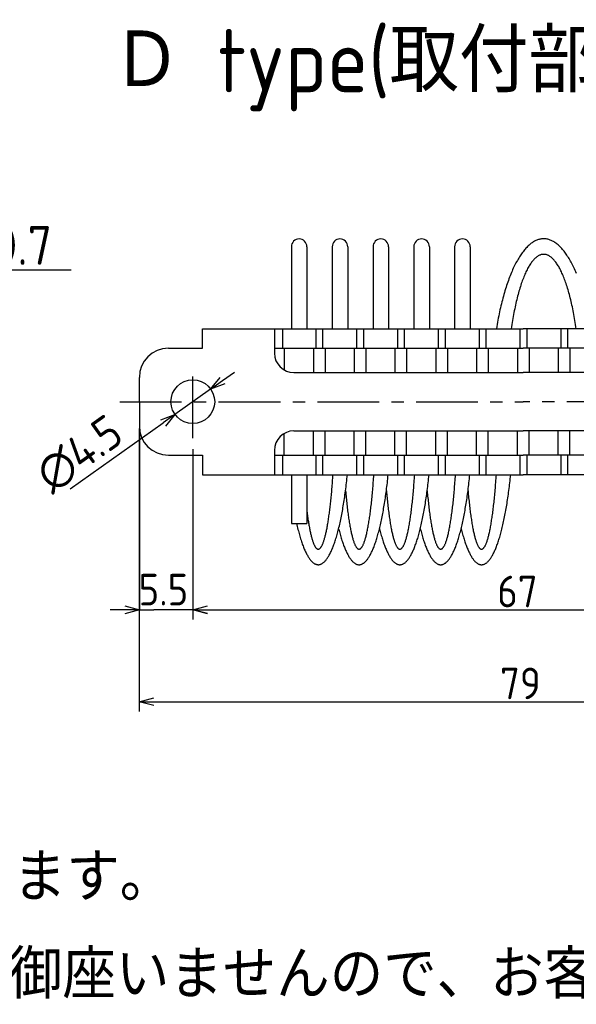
# Model space of a CAD drawing. Extents: x 12 to 377, y 154 to 255.
# Tile 5 of 7: x 118 to 176, y 154 to 255. Entities that reach past the tile are written whole.
import ezdxf

# ---------------------------------------------------------------- set-up
doc = ezdxf.new("R2010")
doc.units = 0
doc.header["$LTSCALE"] = 0.2
doc.linetypes.add('CENTER', pattern=[50.8, 31.75, -6.35, 6.35, -6.35])
doc.layers.get('0').update_dxf_attribs({"linetype": 'CONTINUOUS'})
doc.layers.get('DEFPOINTS').update_dxf_attribs({"linetype": 'CONTINUOUS'})
doc.layers.add('18-0-CON', color=3, linetype='CONTINUOUS')
doc.styles.add('DIMENSION', font='isocp.shx', dxfattribs={"bigfont": 'bigfont.shx'})
doc.styles.get("Standard").update_dxf_attribs({"font": 'isocp.shx', "bigfont": 'bigfont.shx'})
doc.dimstyles.get("Standard").update_dxf_attribs({"dimtxt": 0.18, "dimasz": 0.18, "dimexe": 0.18, "dimexo": 0.0625, "dimgap": 0.09, "dimtad": 0, "dimtih": 1, "dimtoh": 1, "dimzin": 0, "dimcen": 0.09, "dimazin": 3, "dimtfac": 1, "dimtofl": 0, "dimtmove": 0, "dimatfit": 3})

# ---------------------------------------------------------------- blocks, each defined once
blk = doc.blocks.new('_OPEN30')
at = {"color": 0, "linetype": 'BYBLOCK'}
for p, q in [((-1, 0.268), (0, 0)), ((0, 0), (-1, -0.268)), ((0, 0), (-1, 0))]:
    blk.add_line(p, q, dxfattribs=at)
blk = doc.blocks.new('*U95')
at = {"color": 0}
blk.add_lwpolyline([(91.38, 218.61), (100.52, 229.4), (123.72, 229.4)], dxfattribs=at)
at = {"color": 0, "xscale": 1.5, "yscale": 1.5, "zscale": 1.5, "rotation": 229.7414763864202}
blk.add_blockref('_OPEN30', (90.41, 217.47), dxfattribs=at)
blk = doc.blocks.new('*U96')
at = {"color": 0, "style": 'DIMENSION'}
blk.add_text('4-M4*0.7', height=4, dxfattribs=at).set_placement((101.92, 229.9))
blk = doc.blocks.new('*U47')
at = {"color": 0, "style": 'DIMENSION'}
blk.add_text('67', height=3.25, dxfattribs=at).set_placement((167.54, 194.7))
blk = doc.blocks.new('*D46')
at = {"color": 0}
for p, q in [((136.22, 210.08), (136.22, 193.45)), ((203.22, 208.08), (203.22, 193.45)), ((137.72, 194.45), (201.72, 194.45))]:
    blk.add_line(p, q, dxfattribs=at)
at = {"layer": 'DEFPOINTS', "color": 0}
for p in [(136.22, 210.33), (203.22, 208.33), (203.22, 194.45)]:
    blk.add_point(p, dxfattribs=at)
at = {"color": 0, "xscale": 1.5, "yscale": 1.5, "zscale": 1.5, "rotation": 180}
blk.add_blockref('_OPEN30', (136.22, 194.45), dxfattribs=at)
at = {"color": 0, "xscale": 1.5, "yscale": 1.5, "zscale": 1.5}
blk.add_blockref('_OPEN30', (203.22, 194.45), dxfattribs=at)
at = {"layer": '18-0-CON'}
blk.add_blockref('*U47', (0, 0), dxfattribs=at)
blk = doc.blocks.new('*U49')
at = {"color": 0, "style": 'DIMENSION'}
blk.add_text('79', height=3.25, dxfattribs=at).set_placement((167.83, 185.25))
blk = doc.blocks.new('*D48')
at = {"color": 0}
for p, q in [((130.72, 213.08), (130.72, 184)), ((209.72, 213.08), (209.72, 184)), ((132.22, 185), (208.22, 185))]:
    blk.add_line(p, q, dxfattribs=at)
at = {"layer": 'DEFPOINTS', "color": 0}
for p in [(130.72, 213.33), (209.72, 213.33), (209.72, 185)]:
    blk.add_point(p, dxfattribs=at)
at = {"color": 0, "xscale": 1.5, "yscale": 1.5, "zscale": 1.5, "rotation": 180}
blk.add_blockref('_OPEN30', (130.72, 185), dxfattribs=at)
at = {"color": 0, "xscale": 1.5, "yscale": 1.5, "zscale": 1.5}
blk.add_blockref('_OPEN30', (209.72, 185), dxfattribs=at)
at = {"layer": '18-0-CON'}
blk.add_blockref('*U49', (0, 0), dxfattribs=at)
blk = doc.blocks.new('*U98')
at = {"color": 0}
blk.add_text('Ｄ type(取付部キリ穴)', height=6.5, dxfattribs=at).set_placement((127.89, 247.64))
blk = doc.blocks.new('*U118')
at = {"color": 0}
blk.add_text('5.5', height=3.25, dxfattribs=at).set_placement((130.64, 194.89))

msp = doc.modelspace()

# ---------------------------------------------------------------- linework, layer by layer
for p, q in [((146.36, 231.761), (146.36, 223.326)), ((147.96, 231.761), (147.96, 223.326)), ((150.56, 231.761), (150.56, 223.326)), ((152.16, 231.761), (152.16, 223.326)), ((154.76, 231.761), (154.76, 223.326)), ((156.36, 231.761), (156.36, 223.326)), ((158.96, 231.761), (158.96, 223.326)), ((160.56, 231.761), (160.56, 223.326)), ((163.16, 231.761), (163.16, 223.326)), ((164.76, 231.761), (164.76, 223.326)), ((137.222, 221.326), (137.222, 223.326)), ((137.222, 223.326), (170.222, 223.326)), ((144.622, 223.326), (144.622, 221.326)), ((145.455, 223.326), (145.455, 221.326)), ((148.872, 223.326), (148.872, 221.326)), ((149.572, 223.326), (149.572, 221.326)), ((153.072, 223.301), (153.072, 221.326)), ((153.772, 223.301), (153.772, 221.326)), ((157.272, 223.326), (157.272, 221.326)), ((157.972, 223.326), (157.972, 221.326)), ((161.472, 223.326), (161.472, 221.326)), ((162.172, 223.326), (162.172, 221.326)), ((165.672, 223.326), (165.672, 221.326)), ((166.372, 223.326), (166.372, 221.326)), ((169.872, 223.326), (169.872, 221.326)), ((203.222, 223.326), (170.222, 223.326)), ((170.572, 223.326), (170.572, 221.326)), ((174.072, 223.326), (174.072, 221.326)), ((174.772, 223.326), (174.772, 221.326)), ((133.722, 221.326), (137.222, 221.326)), ((144.622, 221.326), (170.222, 221.326)), ((144.622, 221.326), (144.622, 220.826)), ((145.622, 221.326), (145.622, 219.094)), ((148.622, 221.326), (148.622, 218.826)), ((149.822, 221.326), (149.822, 218.826)), ((152.822, 221.326), (152.822, 218.826)), ((154.022, 221.326), (154.022, 218.826)), ((157.022, 221.326), (157.022, 218.826)), ((158.222, 221.326), (158.222, 218.826)), ((161.222, 221.326), (161.222, 218.826)), ((162.422, 221.326), (162.422, 218.826)), ((165.422, 221.326), (165.422, 218.826)), ((166.622, 221.326), (166.622, 218.826)), ((169.622, 221.326), (169.622, 218.826)), ((195.822, 221.326), (170.222, 221.326)), ((170.822, 221.326), (170.822, 218.826)), ((173.822, 221.326), (173.822, 218.826)), ((175.022, 221.326), (175.022, 218.826)), ((146.622, 218.826), (170.222, 218.826)), ((193.822, 218.826), (170.222, 218.826)), ((130.722, 215.826), (130.722, 218.326)), ((130.722, 215.826), (130.722, 218.326)), ((130.722, 215.826), (130.722, 218.326)), ((130.722, 215.826), (130.722, 213.326)), ((145.622, 210.326), (145.622, 212.558)), ((146.622, 212.826), (170.222, 212.826)), ((148.622, 210.326), (148.622, 212.826)), ((149.822, 210.326), (149.822, 212.826)), ((152.822, 210.326), (152.822, 212.826)), ((154.022, 210.326), (154.022, 212.826)), ((157.022, 210.326), (157.022, 212.826)), ((158.222, 210.326), (158.222, 212.826)), ((161.222, 210.326), (161.222, 212.826)), ((162.422, 210.326), (162.422, 212.826)), ((165.422, 210.326), (165.422, 212.826)), ((166.622, 210.326), (166.622, 212.826)), ((169.622, 210.326), (169.622, 212.826)), ((193.822, 212.826), (170.222, 212.826)), ((170.822, 210.326), (170.822, 212.826)), ((173.822, 210.326), (173.822, 212.826)), ((175.022, 210.326), (175.022, 212.826)), ((144.622, 210.826), (144.622, 208.326)), ((133.722, 210.326), (137.222, 210.326)), ((137.222, 210.326), (137.222, 208.326)), ((144.622, 210.326), (170.222, 210.326)), ((144.622, 210.326), (144.622, 208.326)), ((145.455, 210.326), (145.455, 208.326)), ((148.872, 210.326), (148.872, 208.326)), ((149.572, 210.326), (149.572, 208.326)), ((153.072, 210.301), (153.072, 208.301)), ((153.772, 210.301), (153.772, 208.301)), ((157.272, 210.326), (157.272, 208.326)), ((157.972, 210.326), (157.972, 208.326)), ((161.472, 210.326), (161.472, 208.326)), ((162.172, 210.326), (162.172, 208.326)), ((165.672, 210.326), (165.672, 208.326)), ((166.372, 210.326), (166.372, 208.326)), ((169.872, 210.326), (169.872, 208.326)), ((195.822, 210.326), (170.222, 210.326)), ((170.572, 210.326), (170.572, 208.326)), ((174.072, 210.326), (174.072, 208.326)), ((174.772, 210.326), (174.772, 208.326)), ((137.222, 208.326), (170.222, 208.326)), ((146.36, 208.326), (146.36, 203.326)), ((147.96, 208.326), (147.96, 203.326)), ((203.222, 208.326), (170.222, 208.326)), ((146.36, 203.326), (147.96, 203.326))]:
    msp.add_line(p, q)
at = {"color": 0, "linetype": 'CENTER'}
for p, q in [((136.222, 212.076), (136.222, 219.576)), ((128.722, 215.826), (170.222, 215.826)), ((211.522, 215.826), (170.222, 215.826))]:
    msp.add_line(p, q, dxfattribs=at)
at = {"color": 0}
for p, q in [((139.278, 217.999), (140.5, 218.868)), ((138.055, 217.13), (134.388, 214.522)), ((123.615, 206.861), (133.166, 213.653)), ((130.723, 213.219), (130.723, 194.356)), ((136.222, 210.937), (136.222, 194.356)), ((129.223, 194.446), (127.723, 194.446)), ((130.723, 194.446), (132.223, 194.446)), ((134.722, 194.446), (132.223, 194.446)), ((136.222, 194.446), (134.722, 194.446)), ((137.722, 194.446), (139.222, 194.446))]:
    msp.add_line(p, q, dxfattribs=at)
for points in [[(175.679, 229.021, 0), (175.614, 229.175, 0), (175.548, 229.325, 0), (175.482, 229.472, 0), (175.415, 229.616, 0), (175.347, 229.757, 0), (175.279, 229.895, 0), (175.21, 230.03, 0), (175.141, 230.162, 0), (175.07, 230.29, 0), (174.999, 230.415, 0), (174.928, 230.537, 0), (174.856, 230.655, 0), (174.783, 230.77, 0), (174.71, 230.882, 0), (174.636, 230.991, 0), (174.562, 231.096, 0), (174.487, 231.197, 0), (174.412, 231.295, 0), (174.336, 231.39, 0), (174.26, 231.481, 0), (174.183, 231.569, 0), (174.106, 231.653, 0), (174.029, 231.733, 0), (173.951, 231.81, 0), (173.873, 231.883, 0), (173.794, 231.953, 0), (173.715, 232.019, 0), (173.636, 232.081, 0), (173.557, 232.14, 0), (173.477, 232.195, 0), (173.397, 232.247, 0), (173.317, 232.294, 0), (173.236, 232.338, 0), (173.155, 232.379, 0), (173.074, 232.415, 0), (172.993, 232.448, 0), (172.912, 232.477, 0), (172.831, 232.503, 0), (172.749, 232.524, 0), (172.668, 232.542, 0), (172.586, 232.556, 0), (172.505, 232.566, 0), (172.423, 232.573, 0), (172.341, 232.576, 0), (172.259, 232.575, 0), (172.178, 232.57, 0), (172.096, 232.561, 0), (172.014, 232.549, 0), (171.933, 232.533, 0), (171.851, 232.513, 0), (171.77, 232.49, 0), (171.688, 232.462, 0), (171.607, 232.431, 0), (171.526, 232.396, 0), (171.446, 232.358, 0), (171.365, 232.316, 0), (171.285, 232.27, 0), (171.204, 232.22, 0), (171.125, 232.167, 0), (171.045, 232.11, 0), (170.966, 232.049, 0), (170.887, 231.985, 0), (170.808, 231.917, 0), (170.73, 231.845, 0), (170.652, 231.77, 0), (170.574, 231.691, 0), (170.497, 231.609, 0), (170.42, 231.523, 0), (170.343, 231.433, 0), (170.267, 231.34, 0), (170.192, 231.244, 0), (170.117, 231.144, 0), (170.042, 231.041, 0), (169.968, 230.934, 0), (169.895, 230.824, 0), (169.822, 230.71, 0), (169.75, 230.593, 0), (169.678, 230.473, 0), (169.607, 230.349, 0), (169.536, 230.222, 0), (169.466, 230.092, 0), (169.397, 229.959, 0), (169.328, 229.823, 0), (169.26, 229.683, 0), (169.193, 229.54, 0), (169.126, 229.395, 0), (169.061, 229.246, 0), (168.995, 229.094, 0), (168.931, 228.939, 0), (168.867, 228.781, 0), (168.805, 228.621, 0), (168.742, 228.457, 0), (168.681, 228.291, 0), (168.621, 228.121, 0), (168.561, 227.949, 0), (168.502, 227.775, 0), (168.445, 227.597, 0), (168.388, 227.417, 0), (168.331, 227.234, 0), (168.276, 227.049, 0), (168.222, 226.861, 0), (168.168, 226.671, 0), (168.116, 226.478, 0), (168.064, 226.283, 0), (168.014, 226.086, 0), (167.964, 225.886, 0), (167.916, 225.684, 0), (167.868, 225.48, 0), (167.821, 225.273, 0), (167.776, 225.065, 0), (167.731, 224.854, 0), (167.688, 224.642, 0), (167.645, 224.427, 0), (167.604, 224.21, 0), (167.563, 223.992, 0), (167.524, 223.772, 0), (167.486, 223.55, 0), (167.449, 223.326, 0)], [(175.667, 223.326, 0), (175.635, 223.541, 0), (175.602, 223.755, 0), (175.569, 223.966, 0), (175.534, 224.175, 0), (175.499, 224.382, 0), (175.463, 224.587, 0), (175.426, 224.789, 0), (175.388, 224.988, 0), (175.349, 225.186, 0), (175.31, 225.38, 0), (175.269, 225.572, 0), (175.228, 225.762, 0), (175.186, 225.949, 0), (175.144, 226.133, 0), (175.1, 226.314, 0), (175.056, 226.493, 0), (175.011, 226.668, 0), (174.965, 226.841, 0), (174.919, 227.01, 0), (174.872, 227.177, 0), (174.824, 227.34, 0), (174.775, 227.501, 0), (174.726, 227.658, 0), (174.676, 227.812, 0), (174.626, 227.963, 0), (174.575, 228.11, 0), (174.523, 228.255, 0), (174.471, 228.395, 0), (174.418, 228.533, 0), (174.365, 228.667, 0), (174.311, 228.797, 0), (174.256, 228.924, 0), (174.201, 229.048, 0), (174.146, 229.168, 0), (174.09, 229.284, 0), (174.033, 229.397, 0), (173.976, 229.506, 0), (173.919, 229.611, 0), (173.861, 229.712, 0), (173.803, 229.81, 0), (173.744, 229.904, 0), (173.685, 229.994, 0), (173.626, 230.081, 0), (173.566, 230.163, 0), (173.506, 230.242, 0), (173.445, 230.316, 0), (173.385, 230.387, 0), (173.324, 230.454, 0), (173.262, 230.517, 0), (173.201, 230.576, 0), (173.139, 230.631, 0), (173.077, 230.682, 0), (173.015, 230.728, 0), (172.952, 230.771, 0), (172.89, 230.81, 0), (172.827, 230.845, 0), (172.764, 230.875, 0), (172.701, 230.902, 0), (172.638, 230.925, 0), (172.575, 230.943, 0), (172.512, 230.957, 0), (172.448, 230.968, 0), (172.385, 230.974, 0), (172.322, 230.976, 0), (172.258, 230.974, 0), (172.195, 230.968, 0), (172.132, 230.957, 0), (172.069, 230.943, 0), (172.005, 230.925, 0), (171.942, 230.902, 0), (171.879, 230.875, 0), (171.817, 230.845, 0), (171.754, 230.81, 0), (171.691, 230.771, 0), (171.629, 230.728, 0), (171.567, 230.682, 0), (171.505, 230.631, 0), (171.443, 230.576, 0), (171.381, 230.517, 0), (171.32, 230.454, 0), (171.259, 230.387, 0), (171.198, 230.316, 0), (171.138, 230.242, 0), (171.078, 230.163, 0), (171.018, 230.081, 0), (170.959, 229.994, 0), (170.9, 229.904, 0), (170.841, 229.81, 0), (170.783, 229.712, 0), (170.725, 229.611, 0), (170.667, 229.506, 0), (170.61, 229.397, 0), (170.554, 229.284, 0), (170.498, 229.168, 0), (170.442, 229.048, 0), (170.387, 228.924, 0), (170.333, 228.797, 0), (170.279, 228.667, 0), (170.225, 228.533, 0), (170.173, 228.395, 0), (170.12, 228.255, 0), (170.069, 228.11, 0), (170.018, 227.963, 0), (169.967, 227.812, 0), (169.917, 227.658, 0), (169.868, 227.501, 0), (169.82, 227.34, 0), (169.772, 227.177, 0), (169.725, 227.01, 0), (169.678, 226.841, 0), (169.633, 226.668, 0), (169.588, 226.493, 0), (169.544, 226.314, 0), (169.5, 226.133, 0), (169.457, 225.949, 0), (169.415, 225.762, 0), (169.374, 225.572, 0), (169.334, 225.38, 0), (169.294, 225.186, 0), (169.256, 224.988, 0), (169.218, 224.789, 0), (169.181, 224.587, 0), (169.145, 224.382, 0), (169.109, 224.175, 0), (169.075, 223.966, 0), (169.041, 223.755, 0), (169.008, 223.541, 0), (168.977, 223.326, 0)], [(146.896, 203.326, 0), (146.933, 203.167, 0), (146.969, 203.011, 0), (147.006, 202.858, 0), (147.043, 202.707, 0), (147.081, 202.559, 0), (147.119, 202.414, 0), (147.158, 202.272, 0), (147.197, 202.132, 0), (147.237, 201.995, 0), (147.277, 201.861, 0), (147.317, 201.73, 0), (147.357, 201.602, 0), (147.398, 201.476, 0), (147.44, 201.354, 0), (147.481, 201.235, 0), (147.523, 201.118, 0), (147.566, 201.005, 0), (147.608, 200.895, 0), (147.651, 200.787, 0), (147.694, 200.683, 0), (147.738, 200.582, 0), (147.782, 200.484, 0), (147.826, 200.389, 0), (147.87, 200.298, 0), (147.915, 200.209, 0), (147.96, 200.124, 0), (148.005, 200.042, 0), (148.05, 199.963, 0), (148.096, 199.888, 0), (148.142, 199.816, 0), (148.188, 199.747, 0), (148.234, 199.681, 0), (148.28, 199.619, 0), (148.327, 199.56, 0), (148.374, 199.504, 0), (148.421, 199.452, 0), (148.468, 199.403, 0), (148.515, 199.357, 0), (148.562, 199.315, 0), (148.609, 199.276, 0), (148.657, 199.241, 0), (148.704, 199.209, 0), (148.752, 199.181, 0), (148.8, 199.156, 0), (148.848, 199.134, 0), (148.896, 199.116, 0), (148.944, 199.101, 0), (148.992, 199.089, 0), (149.04, 199.081, 0), (149.088, 199.077, 0), (149.136, 199.076, 0), (149.184, 199.078, 0), (149.232, 199.084, 0), (149.28, 199.093, 0), (149.328, 199.106, 0), (149.375, 199.122, 0), (149.423, 199.142, 0), (149.471, 199.165, 0), (149.519, 199.191, 0), (149.566, 199.221, 0), (149.614, 199.254, 0), (149.662, 199.291, 0), (149.709, 199.331, 0), (149.756, 199.374, 0), (149.803, 199.421, 0), (149.85, 199.471, 0), (149.897, 199.525, 0), (149.944, 199.582, 0), (149.99, 199.642, 0), (150.036, 199.706, 0), (150.083, 199.773, 0), (150.128, 199.843, 0), (150.174, 199.916, 0), (150.22, 199.993, 0), (150.265, 200.073, 0), (150.31, 200.156, 0), (150.355, 200.243, 0), (150.399, 200.332, 0), (150.444, 200.425, 0), (150.488, 200.521, 0), (150.531, 200.62, 0), (150.575, 200.722, 0), (150.618, 200.828, 0), (150.661, 200.936, 0), (150.703, 201.048, 0), (150.746, 201.162, 0), (150.787, 201.28, 0), (150.829, 201.4, 0), (150.87, 201.524, 0), (150.911, 201.65, 0), (150.951, 201.78, 0), (150.992, 201.912, 0), (151.031, 202.047, 0), (151.071, 202.185, 0), (151.109, 202.326, 0), (151.148, 202.469, 0), (151.186, 202.616, 0), (151.224, 202.764, 0), (151.261, 202.916, 0), (151.298, 203.07, 0), (151.334, 203.227, 0), (151.37, 203.387, 0), (151.405, 203.549, 0), (151.44, 203.714, 0), (151.475, 203.881, 0), (151.509, 204.05, 0), (151.542, 204.222, 0), (151.575, 204.397, 0), (151.608, 204.573, 0), (151.64, 204.752, 0), (151.671, 204.934, 0), (151.702, 205.117, 0), (151.733, 205.303, 0), (151.763, 205.491, 0), (151.792, 205.681, 0), (151.821, 205.873, 0), (151.849, 206.067, 0), (151.877, 206.263, 0), (151.904, 206.461, 0), (151.93, 206.661, 0), (151.956, 206.863, 0), (151.982, 207.067, 0), (152.007, 207.272, 0), (152.031, 207.48, 0), (152.055, 207.689, 0), (152.078, 207.9, 0), (152.1, 208.112, 0), (152.122, 208.326, 0)], [(147.96, 204.531, 0), (147.972, 204.442, 0), (147.99, 204.301, 0), (148.009, 204.163, 0), (148.029, 204.027, 0), (148.048, 203.893, 0), (148.068, 203.762, 0), (148.088, 203.633, 0), (148.108, 203.507, 0), (148.128, 203.383, 0), (148.149, 203.261, 0), (148.169, 203.143, 0), (148.19, 203.026, 0), (148.211, 202.913, 0), (148.232, 202.801, 0), (148.254, 202.693, 0), (148.276, 202.587, 0), (148.297, 202.484, 0), (148.319, 202.383, 0), (148.341, 202.286, 0), (148.364, 202.191, 0), (148.386, 202.098, 0), (148.409, 202.009, 0), (148.431, 201.922, 0), (148.454, 201.838, 0), (148.477, 201.757, 0), (148.5, 201.679, 0), (148.524, 201.603, 0), (148.547, 201.53, 0), (148.57, 201.461, 0), (148.594, 201.394, 0), (148.618, 201.33, 0), (148.642, 201.269, 0), (148.665, 201.211, 0), (148.689, 201.156, 0), (148.714, 201.104, 0), (148.738, 201.054, 0), (148.762, 201.008, 0), (148.786, 200.965, 0), (148.811, 200.924, 0), (148.835, 200.887, 0), (148.86, 200.853, 0), (148.884, 200.822, 0), (148.909, 200.793, 0), (148.933, 200.768, 0), (148.958, 200.746, 0), (148.983, 200.727, 0), (149.008, 200.711, 0), (149.032, 200.698, 0), (149.057, 200.688, 0), (149.082, 200.681, 0), (149.107, 200.677, 0), (149.132, 200.676, 0), (149.156, 200.678, 0), (149.181, 200.683, 0), (149.206, 200.692, 0), (149.231, 200.703, 0), (149.256, 200.717, 0), (149.28, 200.735, 0), (149.305, 200.755, 0), (149.33, 200.779, 0), (149.354, 200.805, 0), (149.379, 200.835, 0), (149.404, 200.867, 0), (149.428, 200.903, 0), (149.453, 200.941, 0), (149.477, 200.983, 0), (149.501, 201.027, 0), (149.525, 201.075, 0), (149.55, 201.125, 0), (149.574, 201.179, 0), (149.598, 201.235, 0), (149.621, 201.294, 0), (149.645, 201.357, 0), (149.669, 201.422, 0), (149.692, 201.49, 0), (149.716, 201.561, 0), (149.739, 201.635, 0), (149.762, 201.711, 0), (149.785, 201.791, 0), (149.808, 201.873, 0), (149.831, 201.958, 0), (149.854, 202.046, 0), (149.876, 202.137, 0), (149.899, 202.231, 0), (149.921, 202.327, 0), (149.943, 202.426, 0), (149.965, 202.527, 0), (149.986, 202.632, 0), (150.008, 202.739, 0), (150.029, 202.848, 0), (150.051, 202.96, 0), (150.072, 203.075, 0), (150.092, 203.193, 0), (150.113, 203.313, 0), (150.133, 203.435, 0), (150.154, 203.56, 0), (150.174, 203.687, 0), (150.193, 203.817, 0), (150.213, 203.949, 0), (150.232, 204.084, 0), (150.251, 204.221, 0), (150.27, 204.36, 0), (150.289, 204.502, 0), (150.307, 204.646, 0), (150.326, 204.792, 0), (150.344, 204.94, 0), (150.361, 205.091, 0), (150.379, 205.244, 0), (150.396, 205.399, 0), (150.413, 205.556, 0), (150.43, 205.715, 0), (150.446, 205.876, 0), (150.462, 206.039, 0), (150.478, 206.204, 0), (150.494, 206.371, 0), (150.509, 206.54, 0), (150.524, 206.711, 0), (150.539, 206.883, 0), (150.554, 207.058, 0), (150.568, 207.234, 0), (150.582, 207.412, 0), (150.595, 207.591, 0), (150.609, 207.772, 0), (150.622, 207.955, 0), (150.634, 208.14, 0), (150.647, 208.326, 0)], [(151.226, 202.775, 0), (151.263, 202.63, 0), (151.3, 202.488, 0), (151.337, 202.348, 0), (151.375, 202.211, 0), (151.413, 202.076, 0), (151.452, 201.944, 0), (151.491, 201.815, 0), (151.53, 201.688, 0), (151.569, 201.564, 0), (151.609, 201.443, 0), (151.65, 201.325, 0), (151.69, 201.21, 0), (151.731, 201.097, 0), (151.772, 200.987, 0), (151.814, 200.88, 0), (151.856, 200.776, 0), (151.898, 200.675, 0), (151.94, 200.577, 0), (151.983, 200.482, 0), (152.026, 200.39, 0), (152.069, 200.301, 0), (152.112, 200.215, 0), (152.156, 200.132, 0), (152.2, 200.052, 0), (152.244, 199.975, 0), (152.288, 199.901, 0), (152.333, 199.83, 0), (152.377, 199.762, 0), (152.422, 199.698, 0), (152.467, 199.636, 0), (152.512, 199.578, 0), (152.558, 199.523, 0), (152.603, 199.471, 0), (152.649, 199.422, 0), (152.695, 199.376, 0), (152.741, 199.334, 0), (152.787, 199.295, 0), (152.833, 199.259, 0), (152.879, 199.226, 0), (152.925, 199.196, 0), (152.972, 199.17, 0), (153.018, 199.147, 0), (153.065, 199.127, 0), (153.111, 199.11, 0), (153.158, 199.097, 0), (153.205, 199.087, 0), (153.251, 199.08, 0), (153.298, 199.076, 0), (153.345, 199.076, 0), (153.391, 199.079, 0), (153.438, 199.085, 0), (153.485, 199.094, 0), (153.531, 199.107, 0), (153.578, 199.123, 0), (153.624, 199.142, 0), (153.671, 199.165, 0), (153.717, 199.19, 0), (153.764, 199.219, 0), (153.81, 199.251, 0), (153.856, 199.286, 0), (153.902, 199.325, 0), (153.948, 199.367, 0), (153.994, 199.412, 0), (154.04, 199.46, 0), (154.085, 199.511, 0), (154.13, 199.565, 0), (154.176, 199.623, 0), (154.221, 199.684, 0), (154.266, 199.748, 0), (154.31, 199.815, 0), (154.355, 199.885, 0), (154.399, 199.958, 0), (154.443, 200.034, 0), (154.487, 200.114, 0), (154.531, 200.196, 0), (154.574, 200.282, 0), (154.618, 200.37, 0), (154.661, 200.462, 0), (154.703, 200.556, 0), (154.746, 200.654, 0), (154.788, 200.754, 0), (154.83, 200.857, 0), (154.871, 200.963, 0), (154.913, 201.073, 0), (154.954, 201.185, 0), (154.994, 201.299, 0), (155.035, 201.417, 0), (155.075, 201.537, 0), (155.114, 201.661, 0), (155.154, 201.787, 0), (155.193, 201.915, 0), (155.231, 202.047, 0), (155.269, 202.181, 0), (155.307, 202.317, 0), (155.345, 202.457, 0), (155.382, 202.599, 0), (155.418, 202.743, 0), (155.455, 202.89, 0), (155.491, 203.04, 0), (155.526, 203.192, 0), (155.561, 203.346, 0), (155.596, 203.503, 0), (155.63, 203.663, 0), (155.663, 203.824, 0), (155.697, 203.988, 0), (155.729, 204.155, 0), (155.762, 204.323, 0), (155.793, 204.494, 0), (155.825, 204.667, 0), (155.856, 204.842, 0), (155.886, 205.02, 0), (155.916, 205.199, 0), (155.945, 205.381, 0), (155.974, 205.564, 0), (156.002, 205.75, 0), (156.03, 205.937, 0), (156.058, 206.127, 0), (156.084, 206.318, 0), (156.111, 206.511, 0), (156.136, 206.706, 0), (156.161, 206.903, 0), (156.186, 207.101, 0), (156.21, 207.301, 0), (156.234, 207.503, 0), (156.256, 207.706, 0), (156.279, 207.911, 0), (156.301, 208.118, 0), (156.322, 208.326, 0)], [(151.932, 206.672, 0), (151.948, 206.487, 0), (151.965, 206.304, 0), (151.982, 206.123, 0), (152, 205.945, 0), (152.018, 205.769, 0), (152.036, 205.595, 0), (152.054, 205.424, 0), (152.073, 205.256, 0), (152.092, 205.089, 0), (152.111, 204.926, 0), (152.131, 204.765, 0), (152.15, 204.606, 0), (152.171, 204.451, 0), (152.191, 204.298, 0), (152.212, 204.147, 0), (152.233, 204, 0), (152.254, 203.855, 0), (152.275, 203.713, 0), (152.297, 203.574, 0), (152.319, 203.438, 0), (152.341, 203.305, 0), (152.364, 203.175, 0), (152.386, 203.048, 0), (152.409, 202.924, 0), (152.432, 202.803, 0), (152.456, 202.685, 0), (152.479, 202.57, 0), (152.503, 202.459, 0), (152.527, 202.35, 0), (152.551, 202.245, 0), (152.575, 202.143, 0), (152.6, 202.044, 0), (152.624, 201.949, 0), (152.649, 201.857, 0), (152.674, 201.768, 0), (152.699, 201.682, 0), (152.724, 201.6, 0), (152.75, 201.522, 0), (152.775, 201.446, 0), (152.801, 201.374, 0), (152.827, 201.306, 0), (152.853, 201.241, 0), (152.879, 201.179, 0), (152.905, 201.121, 0), (152.931, 201.067, 0), (152.958, 201.016, 0), (152.984, 200.968, 0), (153.011, 200.924, 0), (153.037, 200.884, 0), (153.064, 200.847, 0), (153.091, 200.814, 0), (153.117, 200.784, 0), (153.144, 200.758, 0), (153.171, 200.736, 0), (153.198, 200.717, 0), (153.225, 200.701, 0), (153.252, 200.69, 0), (153.279, 200.681, 0), (153.306, 200.677, 0), (153.333, 200.676, 0), (153.36, 200.679, 0), (153.387, 200.685, 0), (153.414, 200.695, 0), (153.441, 200.708, 0), (153.468, 200.725, 0), (153.495, 200.746, 0), (153.522, 200.77, 0), (153.548, 200.798, 0), (153.575, 200.83, 0), (153.602, 200.865, 0), (153.628, 200.903, 0), (153.655, 200.945, 0), (153.681, 200.991, 0), (153.708, 201.04, 0), (153.734, 201.093, 0), (153.76, 201.149, 0), (153.786, 201.209, 0), (153.812, 201.272, 0), (153.838, 201.339, 0), (153.864, 201.409, 0), (153.89, 201.482, 0), (153.915, 201.559, 0), (153.941, 201.639, 0), (153.966, 201.723, 0), (153.991, 201.81, 0), (154.016, 201.901, 0), (154.04, 201.994, 0), (154.065, 202.091, 0), (154.089, 202.192, 0), (154.114, 202.295, 0), (154.138, 202.402, 0), (154.161, 202.512, 0), (154.185, 202.625, 0), (154.209, 202.741, 0), (154.232, 202.861, 0), (154.255, 202.983, 0), (154.278, 203.109, 0), (154.3, 203.237, 0), (154.322, 203.369, 0), (154.344, 203.503, 0), (154.366, 203.641, 0), (154.388, 203.781, 0), (154.409, 203.924, 0), (154.43, 204.07, 0), (154.451, 204.219, 0), (154.472, 204.371, 0), (154.492, 204.525, 0), (154.512, 204.682, 0), (154.532, 204.842, 0), (154.551, 205.004, 0), (154.57, 205.169, 0), (154.589, 205.336, 0), (154.608, 205.506, 0), (154.626, 205.679, 0), (154.644, 205.854, 0), (154.661, 206.031, 0), (154.679, 206.21, 0), (154.696, 206.392, 0), (154.712, 206.576, 0), (154.729, 206.762, 0), (154.745, 206.951, 0), (154.76, 207.141, 0), (154.776, 207.334, 0), (154.791, 207.528, 0), (154.805, 207.725, 0), (154.819, 207.923, 0), (154.833, 208.124, 0), (154.847, 208.326, 0)], [(155.426, 202.775, 0), (155.463, 202.63, 0), (155.5, 202.488, 0), (155.537, 202.348, 0), (155.575, 202.211, 0), (155.613, 202.076, 0), (155.652, 201.944, 0), (155.691, 201.815, 0), (155.73, 201.688, 0), (155.769, 201.564, 0), (155.809, 201.443, 0), (155.85, 201.325, 0), (155.89, 201.21, 0), (155.931, 201.097, 0), (155.972, 200.987, 0), (156.014, 200.88, 0), (156.056, 200.776, 0), (156.098, 200.675, 0), (156.14, 200.577, 0), (156.183, 200.482, 0), (156.226, 200.39, 0), (156.269, 200.301, 0), (156.312, 200.215, 0), (156.356, 200.132, 0), (156.4, 200.052, 0), (156.444, 199.975, 0), (156.488, 199.901, 0), (156.533, 199.83, 0), (156.577, 199.762, 0), (156.622, 199.698, 0), (156.667, 199.636, 0), (156.712, 199.578, 0), (156.758, 199.523, 0), (156.803, 199.471, 0), (156.849, 199.422, 0), (156.895, 199.376, 0), (156.941, 199.334, 0), (156.987, 199.295, 0), (157.033, 199.259, 0), (157.079, 199.226, 0), (157.125, 199.196, 0), (157.172, 199.17, 0), (157.218, 199.147, 0), (157.265, 199.127, 0), (157.311, 199.11, 0), (157.358, 199.097, 0), (157.405, 199.087, 0), (157.451, 199.08, 0), (157.498, 199.076, 0), (157.545, 199.076, 0), (157.591, 199.079, 0), (157.638, 199.085, 0), (157.685, 199.094, 0), (157.731, 199.107, 0), (157.778, 199.123, 0), (157.824, 199.142, 0), (157.871, 199.165, 0), (157.917, 199.19, 0), (157.964, 199.219, 0), (158.01, 199.251, 0), (158.056, 199.286, 0), (158.102, 199.325, 0), (158.148, 199.367, 0), (158.194, 199.412, 0), (158.24, 199.46, 0), (158.285, 199.511, 0), (158.33, 199.565, 0), (158.376, 199.623, 0), (158.421, 199.684, 0), (158.466, 199.748, 0), (158.51, 199.815, 0), (158.555, 199.885, 0), (158.599, 199.958, 0), (158.643, 200.034, 0), (158.687, 200.114, 0), (158.731, 200.196, 0), (158.774, 200.282, 0), (158.818, 200.37, 0), (158.861, 200.462, 0), (158.903, 200.556, 0), (158.946, 200.654, 0), (158.988, 200.754, 0), (159.03, 200.857, 0), (159.071, 200.963, 0), (159.113, 201.073, 0), (159.154, 201.185, 0), (159.194, 201.299, 0), (159.235, 201.417, 0), (159.275, 201.537, 0), (159.314, 201.661, 0), (159.354, 201.787, 0), (159.393, 201.915, 0), (159.431, 202.047, 0), (159.469, 202.181, 0), (159.507, 202.317, 0), (159.545, 202.457, 0), (159.582, 202.599, 0), (159.618, 202.743, 0), (159.655, 202.89, 0), (159.691, 203.04, 0), (159.726, 203.192, 0), (159.761, 203.346, 0), (159.796, 203.503, 0), (159.83, 203.663, 0), (159.863, 203.824, 0), (159.897, 203.988, 0), (159.929, 204.155, 0), (159.962, 204.323, 0), (159.993, 204.494, 0), (160.025, 204.667, 0), (160.056, 204.842, 0), (160.086, 205.02, 0), (160.116, 205.199, 0), (160.145, 205.381, 0), (160.174, 205.564, 0), (160.202, 205.75, 0), (160.23, 205.937, 0), (160.258, 206.127, 0), (160.284, 206.318, 0), (160.311, 206.511, 0), (160.336, 206.706, 0), (160.361, 206.903, 0), (160.386, 207.101, 0), (160.41, 207.301, 0), (160.434, 207.503, 0), (160.456, 207.706, 0), (160.479, 207.911, 0), (160.501, 208.118, 0), (160.522, 208.326, 0)], [(156.132, 206.672, 0), (156.148, 206.487, 0), (156.165, 206.304, 0), (156.182, 206.123, 0), (156.2, 205.945, 0), (156.218, 205.769, 0), (156.236, 205.595, 0), (156.254, 205.424, 0), (156.273, 205.256, 0), (156.292, 205.089, 0), (156.311, 204.926, 0), (156.331, 204.765, 0), (156.35, 204.606, 0), (156.371, 204.451, 0), (156.391, 204.298, 0), (156.412, 204.147, 0), (156.433, 204, 0), (156.454, 203.855, 0), (156.475, 203.713, 0), (156.497, 203.574, 0), (156.519, 203.438, 0), (156.541, 203.305, 0), (156.564, 203.175, 0), (156.586, 203.048, 0), (156.609, 202.924, 0), (156.632, 202.803, 0), (156.656, 202.685, 0), (156.679, 202.57, 0), (156.703, 202.459, 0), (156.727, 202.35, 0), (156.751, 202.245, 0), (156.775, 202.143, 0), (156.8, 202.044, 0), (156.824, 201.949, 0), (156.849, 201.857, 0), (156.874, 201.768, 0), (156.899, 201.682, 0), (156.924, 201.6, 0), (156.95, 201.522, 0), (156.975, 201.446, 0), (157.001, 201.374, 0), (157.027, 201.306, 0), (157.053, 201.241, 0), (157.079, 201.179, 0), (157.105, 201.121, 0), (157.131, 201.067, 0), (157.158, 201.016, 0), (157.184, 200.968, 0), (157.211, 200.924, 0), (157.237, 200.884, 0), (157.264, 200.847, 0), (157.291, 200.814, 0), (157.317, 200.784, 0), (157.344, 200.758, 0), (157.371, 200.736, 0), (157.398, 200.717, 0), (157.425, 200.701, 0), (157.452, 200.69, 0), (157.479, 200.681, 0), (157.506, 200.677, 0), (157.533, 200.676, 0), (157.56, 200.679, 0), (157.587, 200.685, 0), (157.614, 200.695, 0), (157.641, 200.708, 0), (157.668, 200.725, 0), (157.695, 200.746, 0), (157.722, 200.77, 0), (157.748, 200.798, 0), (157.775, 200.83, 0), (157.802, 200.865, 0), (157.828, 200.903, 0), (157.855, 200.945, 0), (157.881, 200.991, 0), (157.908, 201.04, 0), (157.934, 201.093, 0), (157.96, 201.149, 0), (157.986, 201.209, 0), (158.012, 201.272, 0), (158.038, 201.339, 0), (158.064, 201.409, 0), (158.09, 201.482, 0), (158.115, 201.559, 0), (158.141, 201.639, 0), (158.166, 201.723, 0), (158.191, 201.81, 0), (158.216, 201.901, 0), (158.24, 201.994, 0), (158.265, 202.091, 0), (158.289, 202.192, 0), (158.314, 202.295, 0), (158.338, 202.402, 0), (158.361, 202.512, 0), (158.385, 202.625, 0), (158.409, 202.741, 0), (158.432, 202.861, 0), (158.455, 202.983, 0), (158.478, 203.109, 0), (158.5, 203.237, 0), (158.522, 203.369, 0), (158.544, 203.503, 0), (158.566, 203.641, 0), (158.588, 203.781, 0), (158.609, 203.924, 0), (158.63, 204.07, 0), (158.651, 204.219, 0), (158.672, 204.371, 0), (158.692, 204.525, 0), (158.712, 204.682, 0), (158.732, 204.842, 0), (158.751, 205.004, 0), (158.77, 205.169, 0), (158.789, 205.336, 0), (158.808, 205.506, 0), (158.826, 205.679, 0), (158.844, 205.854, 0), (158.861, 206.031, 0), (158.879, 206.21, 0), (158.896, 206.392, 0), (158.912, 206.576, 0), (158.929, 206.762, 0), (158.945, 206.951, 0), (158.96, 207.141, 0), (158.976, 207.334, 0), (158.991, 207.528, 0), (159.005, 207.725, 0), (159.019, 207.923, 0), (159.033, 208.124, 0), (159.047, 208.326, 0)], [(159.626, 202.775, 0), (159.663, 202.63, 0), (159.7, 202.488, 0), (159.737, 202.348, 0), (159.775, 202.211, 0), (159.813, 202.076, 0), (159.852, 201.944, 0), (159.891, 201.815, 0), (159.93, 201.688, 0), (159.969, 201.564, 0), (160.009, 201.443, 0), (160.05, 201.325, 0), (160.09, 201.21, 0), (160.131, 201.097, 0), (160.172, 200.987, 0), (160.214, 200.88, 0), (160.256, 200.776, 0), (160.298, 200.675, 0), (160.34, 200.577, 0), (160.383, 200.482, 0), (160.426, 200.39, 0), (160.469, 200.301, 0), (160.512, 200.215, 0), (160.556, 200.132, 0), (160.6, 200.052, 0), (160.644, 199.975, 0), (160.688, 199.901, 0), (160.733, 199.83, 0), (160.777, 199.762, 0), (160.822, 199.698, 0), (160.867, 199.636, 0), (160.912, 199.578, 0), (160.958, 199.523, 0), (161.003, 199.471, 0), (161.049, 199.422, 0), (161.095, 199.376, 0), (161.141, 199.334, 0), (161.187, 199.295, 0), (161.233, 199.259, 0), (161.279, 199.226, 0), (161.325, 199.196, 0), (161.372, 199.17, 0), (161.418, 199.147, 0), (161.465, 199.127, 0), (161.511, 199.11, 0), (161.558, 199.097, 0), (161.605, 199.087, 0), (161.651, 199.08, 0), (161.698, 199.076, 0), (161.745, 199.076, 0), (161.791, 199.079, 0), (161.838, 199.085, 0), (161.885, 199.094, 0), (161.931, 199.107, 0), (161.978, 199.123, 0), (162.024, 199.142, 0), (162.071, 199.165, 0), (162.117, 199.19, 0), (162.164, 199.219, 0), (162.21, 199.251, 0), (162.256, 199.286, 0), (162.302, 199.325, 0), (162.348, 199.367, 0), (162.394, 199.412, 0), (162.44, 199.46, 0), (162.485, 199.511, 0), (162.53, 199.565, 0), (162.576, 199.623, 0), (162.621, 199.684, 0), (162.666, 199.748, 0), (162.71, 199.815, 0), (162.755, 199.885, 0), (162.799, 199.958, 0), (162.843, 200.034, 0), (162.887, 200.114, 0), (162.931, 200.196, 0), (162.974, 200.282, 0), (163.018, 200.37, 0), (163.061, 200.462, 0), (163.103, 200.556, 0), (163.146, 200.654, 0), (163.188, 200.754, 0), (163.23, 200.857, 0), (163.271, 200.963, 0), (163.313, 201.073, 0), (163.354, 201.185, 0), (163.394, 201.299, 0), (163.435, 201.417, 0), (163.475, 201.537, 0), (163.514, 201.661, 0), (163.554, 201.787, 0), (163.593, 201.915, 0), (163.631, 202.047, 0), (163.669, 202.181, 0), (163.707, 202.317, 0), (163.745, 202.457, 0), (163.782, 202.599, 0), (163.818, 202.743, 0), (163.855, 202.89, 0), (163.891, 203.04, 0), (163.926, 203.192, 0), (163.961, 203.346, 0), (163.996, 203.503, 0), (164.03, 203.663, 0), (164.063, 203.824, 0), (164.097, 203.988, 0), (164.129, 204.155, 0), (164.162, 204.323, 0), (164.193, 204.494, 0), (164.225, 204.667, 0), (164.256, 204.842, 0), (164.286, 205.02, 0), (164.316, 205.199, 0), (164.345, 205.381, 0), (164.374, 205.564, 0), (164.402, 205.75, 0), (164.43, 205.937, 0), (164.458, 206.127, 0), (164.484, 206.318, 0), (164.511, 206.511, 0), (164.536, 206.706, 0), (164.561, 206.903, 0), (164.586, 207.101, 0), (164.61, 207.301, 0), (164.634, 207.503, 0), (164.656, 207.706, 0), (164.679, 207.911, 0), (164.701, 208.118, 0), (164.722, 208.326, 0)], [(160.332, 206.672, 0), (160.348, 206.487, 0), (160.365, 206.304, 0), (160.382, 206.123, 0), (160.4, 205.945, 0), (160.418, 205.769, 0), (160.436, 205.595, 0), (160.454, 205.424, 0), (160.473, 205.256, 0), (160.492, 205.089, 0), (160.511, 204.926, 0), (160.531, 204.765, 0), (160.55, 204.606, 0), (160.571, 204.451, 0), (160.591, 204.298, 0), (160.612, 204.147, 0), (160.633, 204, 0), (160.654, 203.855, 0), (160.675, 203.713, 0), (160.697, 203.574, 0), (160.719, 203.438, 0), (160.741, 203.305, 0), (160.764, 203.175, 0), (160.786, 203.048, 0), (160.809, 202.924, 0), (160.832, 202.803, 0), (160.856, 202.685, 0), (160.879, 202.57, 0), (160.903, 202.459, 0), (160.927, 202.35, 0), (160.951, 202.245, 0), (160.975, 202.143, 0), (161, 202.044, 0), (161.024, 201.949, 0), (161.049, 201.857, 0), (161.074, 201.768, 0), (161.099, 201.682, 0), (161.124, 201.6, 0), (161.15, 201.522, 0), (161.175, 201.446, 0), (161.201, 201.374, 0), (161.227, 201.306, 0), (161.253, 201.241, 0), (161.279, 201.179, 0), (161.305, 201.121, 0), (161.331, 201.067, 0), (161.358, 201.016, 0), (161.384, 200.968, 0), (161.411, 200.924, 0), (161.437, 200.884, 0), (161.464, 200.847, 0), (161.491, 200.814, 0), (161.517, 200.784, 0), (161.544, 200.758, 0), (161.571, 200.736, 0), (161.598, 200.717, 0), (161.625, 200.701, 0), (161.652, 200.69, 0), (161.679, 200.681, 0), (161.706, 200.677, 0), (161.733, 200.676, 0), (161.76, 200.679, 0), (161.787, 200.685, 0), (161.814, 200.695, 0), (161.841, 200.708, 0), (161.868, 200.725, 0), (161.895, 200.746, 0), (161.922, 200.77, 0), (161.948, 200.798, 0), (161.975, 200.83, 0), (162.002, 200.865, 0), (162.028, 200.903, 0), (162.055, 200.945, 0), (162.081, 200.991, 0), (162.108, 201.04, 0), (162.134, 201.093, 0), (162.16, 201.149, 0), (162.186, 201.209, 0), (162.212, 201.272, 0), (162.238, 201.339, 0), (162.264, 201.409, 0), (162.29, 201.482, 0), (162.315, 201.559, 0), (162.341, 201.639, 0), (162.366, 201.723, 0), (162.391, 201.81, 0), (162.416, 201.901, 0), (162.44, 201.994, 0), (162.465, 202.091, 0), (162.489, 202.192, 0), (162.514, 202.295, 0), (162.538, 202.402, 0), (162.561, 202.512, 0), (162.585, 202.625, 0), (162.609, 202.741, 0), (162.632, 202.861, 0), (162.655, 202.983, 0), (162.678, 203.109, 0), (162.7, 203.237, 0), (162.722, 203.369, 0), (162.744, 203.503, 0), (162.766, 203.641, 0), (162.788, 203.781, 0), (162.809, 203.924, 0), (162.83, 204.07, 0), (162.851, 204.219, 0), (162.872, 204.371, 0), (162.892, 204.525, 0), (162.912, 204.682, 0), (162.932, 204.842, 0), (162.951, 205.004, 0), (162.97, 205.169, 0), (162.989, 205.336, 0), (163.008, 205.506, 0), (163.026, 205.679, 0), (163.044, 205.854, 0), (163.061, 206.031, 0), (163.079, 206.21, 0), (163.096, 206.392, 0), (163.112, 206.576, 0), (163.129, 206.762, 0), (163.145, 206.951, 0), (163.16, 207.141, 0), (163.176, 207.334, 0), (163.191, 207.528, 0), (163.205, 207.725, 0), (163.219, 207.923, 0), (163.233, 208.124, 0), (163.247, 208.326, 0)], [(163.826, 202.775, 0), (163.863, 202.63, 0), (163.9, 202.488, 0), (163.937, 202.348, 0), (163.975, 202.211, 0), (164.013, 202.076, 0), (164.052, 201.944, 0), (164.091, 201.815, 0), (164.13, 201.688, 0), (164.169, 201.564, 0), (164.209, 201.443, 0), (164.25, 201.325, 0), (164.29, 201.21, 0), (164.331, 201.097, 0), (164.372, 200.987, 0), (164.414, 200.88, 0), (164.456, 200.776, 0), (164.498, 200.675, 0), (164.54, 200.577, 0), (164.583, 200.482, 0), (164.626, 200.39, 0), (164.669, 200.301, 0), (164.712, 200.215, 0), (164.756, 200.132, 0), (164.8, 200.052, 0), (164.844, 199.975, 0), (164.888, 199.901, 0), (164.933, 199.83, 0), (164.977, 199.762, 0), (165.022, 199.698, 0), (165.067, 199.636, 0), (165.112, 199.578, 0), (165.158, 199.523, 0), (165.203, 199.471, 0), (165.249, 199.422, 0), (165.295, 199.376, 0), (165.341, 199.334, 0), (165.387, 199.295, 0), (165.433, 199.259, 0), (165.479, 199.226, 0), (165.525, 199.196, 0), (165.572, 199.17, 0), (165.618, 199.147, 0), (165.665, 199.127, 0), (165.711, 199.11, 0), (165.758, 199.097, 0), (165.805, 199.087, 0), (165.851, 199.08, 0), (165.898, 199.076, 0), (165.945, 199.076, 0), (165.991, 199.079, 0), (166.038, 199.085, 0), (166.085, 199.094, 0), (166.131, 199.107, 0), (166.178, 199.123, 0), (166.224, 199.142, 0), (166.271, 199.165, 0), (166.317, 199.19, 0), (166.364, 199.219, 0), (166.41, 199.251, 0), (166.456, 199.286, 0), (166.502, 199.325, 0), (166.548, 199.367, 0), (166.594, 199.412, 0), (166.64, 199.46, 0), (166.685, 199.511, 0), (166.73, 199.565, 0), (166.776, 199.623, 0), (166.821, 199.684, 0), (166.866, 199.748, 0), (166.91, 199.815, 0), (166.955, 199.885, 0), (166.999, 199.958, 0), (167.043, 200.034, 0), (167.087, 200.114, 0), (167.131, 200.196, 0), (167.174, 200.282, 0), (167.218, 200.37, 0), (167.261, 200.462, 0), (167.303, 200.556, 0), (167.346, 200.654, 0), (167.388, 200.754, 0), (167.43, 200.857, 0), (167.471, 200.963, 0), (167.513, 201.073, 0), (167.554, 201.185, 0), (167.594, 201.299, 0), (167.635, 201.417, 0), (167.675, 201.537, 0), (167.714, 201.661, 0), (167.754, 201.787, 0), (167.793, 201.915, 0), (167.831, 202.047, 0), (167.869, 202.181, 0), (167.907, 202.317, 0), (167.945, 202.457, 0), (167.982, 202.599, 0), (168.018, 202.743, 0), (168.055, 202.89, 0), (168.091, 203.04, 0), (168.126, 203.192, 0), (168.161, 203.346, 0), (168.196, 203.503, 0), (168.23, 203.663, 0), (168.263, 203.824, 0), (168.297, 203.988, 0), (168.329, 204.155, 0), (168.362, 204.323, 0), (168.393, 204.494, 0), (168.425, 204.667, 0), (168.456, 204.842, 0), (168.486, 205.02, 0), (168.516, 205.199, 0), (168.545, 205.381, 0), (168.574, 205.564, 0), (168.602, 205.75, 0), (168.63, 205.937, 0), (168.658, 206.127, 0), (168.684, 206.318, 0), (168.711, 206.511, 0), (168.736, 206.706, 0), (168.761, 206.903, 0), (168.786, 207.101, 0), (168.81, 207.301, 0), (168.834, 207.503, 0), (168.856, 207.706, 0), (168.879, 207.911, 0), (168.901, 208.118, 0), (168.922, 208.326, 0)], [(164.532, 206.672, 0), (164.548, 206.487, 0), (164.565, 206.304, 0), (164.582, 206.123, 0), (164.6, 205.945, 0), (164.618, 205.769, 0), (164.636, 205.595, 0), (164.654, 205.424, 0), (164.673, 205.256, 0), (164.692, 205.089, 0), (164.711, 204.926, 0), (164.731, 204.765, 0), (164.75, 204.606, 0), (164.771, 204.451, 0), (164.791, 204.298, 0), (164.812, 204.147, 0), (164.833, 204, 0), (164.854, 203.855, 0), (164.875, 203.713, 0), (164.897, 203.574, 0), (164.919, 203.438, 0), (164.941, 203.305, 0), (164.964, 203.175, 0), (164.986, 203.048, 0), (165.009, 202.924, 0), (165.032, 202.803, 0), (165.056, 202.685, 0), (165.079, 202.57, 0), (165.103, 202.459, 0), (165.127, 202.35, 0), (165.151, 202.245, 0), (165.175, 202.143, 0), (165.2, 202.044, 0), (165.224, 201.949, 0), (165.249, 201.857, 0), (165.274, 201.768, 0), (165.299, 201.682, 0), (165.324, 201.6, 0), (165.35, 201.522, 0), (165.375, 201.446, 0), (165.401, 201.374, 0), (165.427, 201.306, 0), (165.453, 201.241, 0), (165.479, 201.179, 0), (165.505, 201.121, 0), (165.531, 201.067, 0), (165.558, 201.016, 0), (165.584, 200.968, 0), (165.611, 200.924, 0), (165.637, 200.884, 0), (165.664, 200.847, 0), (165.691, 200.814, 0), (165.717, 200.784, 0), (165.744, 200.758, 0), (165.771, 200.736, 0), (165.798, 200.717, 0), (165.825, 200.701, 0), (165.852, 200.69, 0), (165.879, 200.681, 0), (165.906, 200.677, 0), (165.933, 200.676, 0), (165.96, 200.679, 0), (165.987, 200.685, 0), (166.014, 200.695, 0), (166.041, 200.708, 0), (166.068, 200.725, 0), (166.095, 200.746, 0), (166.122, 200.77, 0), (166.148, 200.798, 0), (166.175, 200.83, 0), (166.202, 200.865, 0), (166.228, 200.903, 0), (166.255, 200.945, 0), (166.281, 200.991, 0), (166.308, 201.04, 0), (166.334, 201.093, 0), (166.36, 201.149, 0), (166.386, 201.209, 0), (166.412, 201.272, 0), (166.438, 201.339, 0), (166.464, 201.409, 0), (166.49, 201.482, 0), (166.515, 201.559, 0), (166.541, 201.639, 0), (166.566, 201.723, 0), (166.591, 201.81, 0), (166.616, 201.901, 0), (166.64, 201.994, 0), (166.665, 202.091, 0), (166.689, 202.192, 0), (166.714, 202.295, 0), (166.738, 202.402, 0), (166.761, 202.512, 0), (166.785, 202.625, 0), (166.809, 202.741, 0), (166.832, 202.861, 0), (166.855, 202.983, 0), (166.878, 203.109, 0), (166.9, 203.237, 0), (166.922, 203.369, 0), (166.944, 203.503, 0), (166.966, 203.641, 0), (166.988, 203.781, 0), (167.009, 203.924, 0), (167.03, 204.07, 0), (167.051, 204.219, 0), (167.072, 204.371, 0), (167.092, 204.525, 0), (167.112, 204.682, 0), (167.132, 204.842, 0), (167.151, 205.004, 0), (167.17, 205.169, 0), (167.189, 205.336, 0), (167.208, 205.506, 0), (167.226, 205.679, 0), (167.244, 205.854, 0), (167.261, 206.031, 0), (167.279, 206.21, 0), (167.296, 206.392, 0), (167.312, 206.576, 0), (167.329, 206.762, 0), (167.345, 206.951, 0), (167.36, 207.141, 0), (167.376, 207.334, 0), (167.391, 207.528, 0), (167.405, 207.725, 0), (167.419, 207.923, 0), (167.433, 208.124, 0), (167.447, 208.326, 0)]]:
    msp.add_polyline3d(points)
msp.add_circle((136.222, 215.826), 2.25)
for centre, radius, start, end in [((147.16, 231.761), 0.8, 0, 180), ((151.36, 231.761), 0.8, 0, 180), ((155.56, 231.761), 0.8, 0, 180), ((159.76, 231.761), 0.8, 0, 180), ((163.96, 231.761), 0.8, 0, 180), ((133.722, 218.326), 3, 90, 180), ((146.622, 220.826), 2, 180, 270), ((133.722, 213.326), 3, 180, 270), ((146.622, 210.826), 2, 90, 180)]:
    msp.add_arc(centre, radius, start, end)

# ---------------------------------------------------------------- block references
msp.add_blockref('*U98', (0, 0))
at = {"color": 0, "xscale": 1.5, "yscale": 1.5, "zscale": 1.5}
for p, rotation in [((138.055, 217.13), 215.4166052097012), ((134.388, 214.522), 35.41660520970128), ((136.222, 194.446), 180)]:
    msp.add_blockref('_OPEN30', p, dxfattribs=dict(at, rotation=rotation))
msp.add_blockref('_OPEN30', (130.723, 194.446), dxfattribs=at)
at = {"layer": '18-0-CON'}
for name in ['*U96', '*U95', '*U118']:
    msp.add_blockref(name, (0, 0), dxfattribs=at)

# ---------------------------------------------------------------- texts
at = {"color": 0, "style": 'DIMENSION'}
msp.add_text('∅4.5', height=3.5, rotation=35.41661, dxfattribs=at).set_placement((121.675, 206.411))
for s, p in [('※寸法には、製品の特性上バラツキが生じます。', (13.209, 164.474)), ('また、ヘリカル防振器はレベリング機能が御座いませんので、お客様にてシム等を用いてレベリングをお願い致します。', (12.809, 154.474))]:
    msp.add_text(s, height=5).set_placement(p)

# ---------------------------------------------------------------- dimensions: what is measured, and where the dimension line sits
at = {"color": 0}
for base, p1, p2, picture, middle in [((209.722, 185), (130.722, 213.326), (209.722, 213.326), '*D48', (170.222, 186.875)), ((203.222, 194.446), (136.222, 210.326), (203.222, 208.326), '*D46', (169.722, 196.321))]:
    dim = msp.add_linear_dim(base=base, p1=p1, p2=p2, dimstyle='Standard', override={"dimscale": 0.5, "dimtxt": 6.5, "dimclrd": 0, "dimclre": 0, "dimclrt": 0, "dimtol": 0, "dimtp": 0.1, "dimtm": 0}, dxfattribs=at)
    dim.commit()
    dim.dimension.update_dxf_attribs({"geometry": picture, "text_midpoint": middle})

doc.saveas('drawing.dxf')
